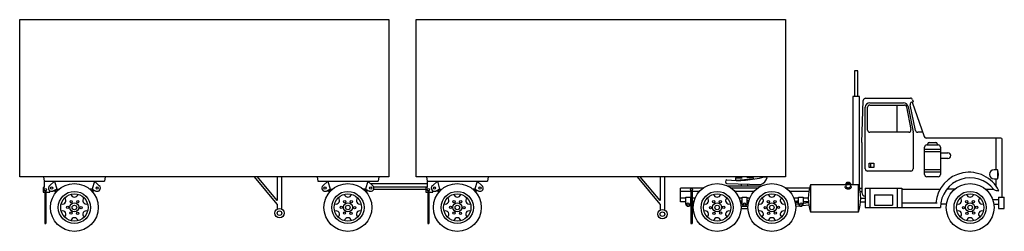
# Model space of a CAD drawing. Extents: x 1066 to 1930, y 598 to 784.
import ezdxf

# ---------------------------------------------------------------- set-up
doc = ezdxf.new("R2010")
doc.units = 0
doc.header["$MEASUREMENT"] = 0
doc.layers.get('0').update_dxf_attribs({"linetype": 'CONTINUOUS'})
doc.layers.add('CAR_DTL', color=7, linetype='CONTINUOUS')

msp = doc.modelspace()

# ---------------------------------------------------------------- linework, layer by layer
for p, q in [((1066, 646), (1066, 784)), ((1066, 784), (1390, 784)), ((1390, 784), (1390, 646)), ((1414, 646), (1414, 784)), ((1414, 784), (1738, 784)), ((1738, 784), (1738, 646)), ((1798.5, 739), (1798.5, 716.5)), ((1801.5, 739), (1798.5, 739)), ((1801.5, 716.5), (1801.5, 739)), ((1803, 716.5), (1797, 716.5)), ((1797, 716.5), (1797, 639.5)), ((1803, 636), (1803, 716.5)), ((1805, 676), (1806.279339, 713.068984)), ((1808.278149, 715), (1847.547026, 715)), ((1812, 709), (1842.288233, 709)), ((1836, 685), (1836, 709)), ((1852.067002, 686.590448), (1847.342959, 709.170884)), ((1848.799717, 711.47361), (1850.04, 711.8)), ((1849.200001, 711.578948), (1859.55636, 681.351757)), ((1849.449094, 713.618172), (1850.04, 711.8)), ((1810, 687), (1810, 707)), ((1844.264257, 707.308754), (1848.065441, 687.374624)), ((1846.10084, 685), (1812, 685)), ((1858.306408, 685), (1854.02462, 685)), ((1805, 676), (1805, 632)), ((1927, 680), (1861.448391, 680)), ((1923, 652), (1923, 680)), ((1928, 628), (1928, 679)), ((1924, 652), (1921, 652)), ((1924, 652), (1924, 644)), ((1390, 646), (1066, 646)), ((1087, 646), (1087.5, 642)), ((1087.5, 642), (1140.5, 642)), ((1087.5, 642), (1087.5, 636.5)), ((1096.5, 642), (1092.122659, 638.115559)), ((1131.5, 642), (1135.877341, 638.115559)), ((1141, 646), (1140.5, 642)), ((1327, 646), (1327.5, 642)), ((1327.5, 642), (1380.5, 642)), ((1336.5, 642), (1332.122659, 638.115559)), ((1371.5, 642), (1375.877341, 638.115559)), ((1374, 640), (1423, 640)), ((1381, 646), (1380.5, 642)), ((1738, 646), (1414, 646)), ((1423, 646), (1423.5, 642)), ((1423.5, 642), (1476.5, 642)), ((1423.5, 642), (1423.5, 636.5)), ((1432.5, 642), (1428.122659, 638.115559)), ((1467.5, 642), (1471.877341, 638.115559)), ((1477, 646), (1476.5, 642)), ((1686.464296, 640.068593), (1716.220512, 639.164399)), ((1719.263303, 645.792345), (1720.935552, 645.792345)), ((1721.810078, 645.329361), (1720.935552, 645.792345)), ((1791, 640), (1791, 637.349844)), ((1791, 640), (1795, 640)), ((1795, 640), (1795, 637.349844)), ((1921, 644), (1924, 644)), ((1923, 638), (1923, 644)), ((1088, 633.5), (1088, 605)), ((1095.476193, 633.569399), (1098.239711, 632.878519)), ((1129.5, 635), (1127.601471, 635)), ((1129.672864, 634.918216), (1128.132347, 634.533087)), ((1132.523807, 633.569399), (1129.760289, 632.878519)), ((1335.476193, 633.569399), (1338.239711, 632.878519)), ((1372.523807, 633.569399), (1369.760289, 632.878519)), ((1377, 635), (1422, 635)), ((1424, 633.5), (1424, 605)), ((1431.476193, 633.569399), (1434.239711, 632.878519)), ((1468.523807, 633.569399), (1465.760289, 632.878519)), ((1665.671172, 636), (1646, 636)), ((1646, 624), (1646, 636)), ((1655, 633.5), (1655, 605)), ((1686.944272, 638), (1717.055728, 638)), ((1713.671172, 636), (1690.328828, 636)), ((1758.892633, 636), (1738.328828, 636)), ((1791, 639), (1760, 639)), ((1802, 639), (1795, 639)), ((1808, 636), (1840, 636)), ((1808, 636), (1808, 619)), ((1840, 636), (1840, 619)), ((1650.5, 624), (1646, 624)), ((1650.5, 622), (1650.5, 628)), ((1803.878178, 624), (1808, 624)), ((1840, 623), (1871, 623)), ((1925, 628), (1930, 628)), ((1925, 628), (1925, 618)), ((1930, 618), (1930, 628)), ((1698.976177, 618), (1705.023823, 618)), ((1746.973661, 620.051447), (1750.326873, 620.380193)), ((1752.991488, 620.667535), (1758.439244, 621.315711)), ((1760, 615), (1802, 615)), ((1808, 619), (1874, 619)), ((1925, 618), (1930, 618)), ((1088, 605), (1089, 605)), ((1655, 605), (1656, 605))]:
    msp.add_line(p, q)
for centre, radius in [((1114, 619), 21), ((1354, 619), 21), ((1450, 619), 21), ((1678, 619), 21), ((1726, 619), 21), ((1900, 619), 21), ((1088.5, 634.5), 1), ((1114, 619), 14.142136), ((1354, 619), 14.142136), ((1424.5, 634.5), 1), ((1450, 619), 14.142136), ((1655.5, 634.5), 1), ((1678, 619), 14.142136), ((1726, 619), 14.142136), ((1900, 619), 14.142136), ((1114, 619), 4), ((1354, 619), 4), ((1450, 619), 4), ((1678, 619), 4), ((1726, 619), 4), ((1900, 619), 4)]:
    msp.add_circle(centre, radius)
for centre, radius, start, end in [((1808.278149, 713), 2, 90, 178.02337), ((1812, 707), 2, 90, 180), ((1842.288233, 707), 2, 8.880659, 90), ((1849.308704, 709.539461), 2, 104.743563, 190.619655), ((1847.547026, 713), 2, 18.004162, 90), ((1812, 687), 2, 180, 270), ((1846.10084, 687), 2, 270, 10.795965), ((1854.02462, 687), 2, 191.816396, 270), ((1861.448391, 682), 2, 198.912348, 270), ((1927, 679), 1, 0, 90), ((1899.058513, 620.680396), 29.22745, 26.344612, 175.447996), ((1921, 648), 4, 90, 270), ((1916.5, 648), 8.5, 331.927513, 28.072487), ((1686.768434, 641.589284), 1.550806, 101.309932, 258.690068), ((1695.185444, 738.339179), 95.627715, 264.767414, 284.58331), ((1713.466829, 647.277489), 8.567672, 288.747847, 346.857056), ((1900, 619), 26.019224, 36.912713, 180), ((1094, 636), 2.828427, 131.585712, 295.319488), ((1134, 636), 2.828427, 244.680512, 48.414288), ((1334, 636), 2.828427, 131.585712, 295.319488), ((1374, 636), 2.828427, 244.680512, 48.414288), ((1430, 636), 2.828427, 131.585712, 295.319488), ((1470, 636), 2.828427, 244.680512, 48.414288), ((1795, 627), 37, 161.075356, 198.924644), ((1767, 627), 37, 341.075356, 18.924644), ((1926.62705, 650.533055), 16.938454, 249.891792, 265.338337), ((1652.5, 622), 2, 180, 0)]:
    msp.add_arc(centre, radius, start, end)
at = {"layer": 'CAR_DTL'}
for p, q in [((1812, 711), (1841.625047, 711)), ((1808, 653), (1808, 707)), ((1845.567993, 707.673186), (1849.962338, 685.350877)), ((1850, 684.964573), (1850, 653)), ((1862, 674), (1872, 674)), ((1863, 674), (1863, 675)), ((1864, 676), (1870, 676)), ((1871, 675), (1871, 674)), ((1860, 648), (1860, 672)), ((1874, 670), (1860, 670)), ((1874, 668), (1860, 668)), ((1874, 672), (1874, 648)), ((1874, 667), (1880.5, 667)), ((1811.5, 658), (1815.5, 658)), ((1811.5, 654), (1811.5, 658)), ((1812.5, 658), (1812.5, 654)), ((1815.5, 658), (1815.5, 654)), ((1880.5, 662), (1874, 662)), ((1848, 651), (1810, 651)), ((1815.5, 654), (1811.5, 654)), ((1874, 652), (1860, 652)), ((1874, 650), (1860, 650)), ((1096.5, 642), (1098.5, 635)), ((1131.5, 642), (1129.5, 635)), ((1292, 622), (1272, 646)), ((1292, 625.1241), (1274.603417, 646)), ((1292, 646), (1292, 625.1241)), ((1296, 617.605551), (1296, 646)), ((1336.5, 642), (1338.5, 635)), ((1371.5, 642), (1369.5, 635)), ((1432.5, 642), (1434.5, 635)), ((1467.5, 642), (1465.5, 635)), ((1628, 622), (1608, 646)), ((1628, 625.1241), (1610.603417, 646)), ((1628, 646), (1628, 625.1241)), ((1632, 617), (1632, 646)), ((1694, 645), (1694, 643)), ((1694, 645), (1700, 645)), ((1694, 643), (1710, 644)), ((1699, 645), (1699, 646)), ((1699, 639.687674), (1699, 638)), ((1710, 645), (1704, 645)), ((1705, 645), (1705, 646)), ((1705, 638), (1705, 639.505354)), ((1710, 644), (1710, 645)), ((1872, 646), (1862, 646)), ((1086.5, 636.5), (1086.5, 632.5)), ((1087.5, 636.5), (1086.5, 636.5)), ((1086.5, 632.5), (1088, 632.5)), ((1089, 633.5), (1089, 605)), ((1089, 632.5), (1092.5, 632.5)), ((1092.5, 632.5), (1092.5, 633.602084)), ((1098.5, 635), (1095.209617, 633.443278)), ((1096.901665, 634.243807), (1099.017556, 633.714835)), ((1098.327136, 634.918216), (1099.867653, 634.533087)), ((1098.5, 635), (1100.398529, 635)), ((1131.098335, 634.243807), (1128.982444, 633.714835)), ((1129.5, 635), (1132.790383, 633.443278)), ((1338.5, 635), (1335.209617, 633.443278)), ((1336.901665, 634.243807), (1339.017556, 633.714835)), ((1338.327136, 634.918216), (1339.867653, 634.533087)), ((1338.5, 635), (1340.398529, 635)), ((1369.5, 635), (1367.601471, 635)), ((1369.672864, 634.918216), (1368.132347, 634.533087)), ((1371.098335, 634.243807), (1368.982444, 633.714835)), ((1369.5, 635), (1372.790383, 633.443278)), ((1377, 637), (1423, 637)), ((1423.5, 636.5), (1422.5, 636.5)), ((1422.5, 636.5), (1422.5, 632.5)), ((1422.5, 632.5), (1424, 632.5)), ((1425, 633.5), (1425, 605)), ((1425, 632.5), (1428.5, 632.5)), ((1428.5, 632.5), (1428.5, 633.602084)), ((1434.5, 635), (1431.209617, 633.443278)), ((1432.901665, 634.243807), (1435.017556, 633.714835)), ((1434.327136, 634.918216), (1435.867653, 634.533087)), ((1434.5, 635), (1436.398529, 635)), ((1465.5, 635), (1463.601471, 635)), ((1465.672864, 634.918216), (1464.132347, 634.533087)), ((1467.098335, 634.243807), (1464.982444, 633.714835)), ((1465.5, 635), (1468.790383, 633.443278)), ((1655, 633), (1646, 633)), ((1656, 633.5), (1656, 605)), ((1662.347524, 633), (1656, 633)), ((1710.347524, 633), (1693.652476, 633)), ((1758.489727, 633), (1741.652476, 633)), ((1760, 639), (1760, 615)), ((1802, 615), (1802, 639)), ((1803.051763, 636), (1805, 636)), ((1803.510273, 633), (1805, 633)), ((1812, 636), (1812, 619)), ((1836, 636), (1836, 619)), ((1840, 635), (1873, 635)), ((1886.398529, 635), (1879.945764, 635)), ((1913.601471, 635), (1920.115314, 635)), ((1650.5, 627), (1646, 627)), ((1650.5, 628), (1654.5, 628)), ((1654.5, 628), (1654.5, 622)), ((1655, 627), (1654.5, 627)), ((1655, 623.93617), (1654.5, 624)), ((1655, 622.93617), (1654.5, 623)), ((1654.563316, 624.995975), (1654.940308, 624.947848)), ((1658.583512, 627), (1656, 627)), ((1657.513444, 623.615305), (1656, 623.808511)), ((1657.317919, 622.640266), (1656, 622.808511)), ((1656.063316, 624.804486), (1657.692156, 624.596548)), ((1700, 627), (1697.416488, 627)), ((1698.190871, 624.773105), (1699.936684, 624.995975)), ((1700, 624), (1698.443758, 623.801331)), ((1700, 623), (1698.648262, 622.827438)), ((1700, 622), (1700, 628)), ((1700, 628), (1704, 628)), ((1704, 628), (1704, 622)), ((1706.583512, 627), (1704, 627)), ((1704, 624), (1705.556242, 623.801331)), ((1704, 623), (1705.351738, 622.827438)), ((1705.809129, 624.773105), (1704.063316, 624.995975)), ((1749.5, 627), (1745.416488, 627)), ((1749.5, 627), (1745.416488, 627)), ((1746.307844, 624.596548), (1749.436684, 624.995975)), ((1749.5, 624), (1746.486556, 623.615305)), ((1749.5, 623), (1746.682081, 622.640266)), ((1749.5, 628), (1753.5, 628)), ((1749.5, 622), (1749.5, 628)), ((1753.5, 628), (1753.5, 622)), ((1758, 627), (1753.5, 627)), ((1758.121822, 624), (1753.5, 624)), ((1753.5, 622.727662), (1758.196412, 623.192653)), ((1804, 627), (1808, 627)), ((1816, 630), (1816, 621)), ((1816, 630), (1832, 630)), ((1832, 630), (1832, 621)), ((1919.79899, 626), (1925, 626)), ((1292, 622), (1292, 617.605551)), ((1628, 622), (1628, 617)), ((1655, 621.93617), (1654.5, 622)), ((1657.169055, 621.65927), (1656, 621.808511)), ((1700, 622), (1698.80604, 621.84758)), ((1698.976177, 620), (1705.023823, 620)), ((1704, 622), (1705.19396, 621.84758)), ((1749.5, 622), (1746.830945, 621.65927)), ((1816, 621), (1832, 621)), ((1879.21539, 622), (1874.154304, 622)), ((1920.78461, 622), (1925, 622)), ((1424, 605), (1425, 605))]:
    msp.add_line(p, q, dxfattribs=at)
msp.add_lwpolyline([(1793, 641, 0.051099), (1792.191138, 640.917119, 0.064948), (1791.585786, 640.707107, 0.104203), (1791.122091, 640.338757, 0.174705), (1791, 640, 0.174705), (1791.122091, 639.661243, 0.104203), (1791.585786, 639.292893, 0.064948), (1792.191138, 639.082881, 0.051099), (1793, 639, 0.051099), (1793.808862, 639.082881, 0.064948), (1794.414214, 639.292893, 0.104203), (1794.877909, 639.661243, 0.174705), (1795, 640, 0.174705), (1794.877909, 640.338757, 0.104203), (1794.414214, 640.707107, 0.064948), (1793.808862, 640.917119, 0.051099)], format="xyb", close=True, dxfattribs=at)
for points in [[(1790, 637.349844, 0.174705), (1790.352015, 636.373135, 0.104203), (1791.138573, 635.74831, 0.064948), (1791.988335, 635.453506, 0.051099), (1793, 635.349844, 0.051099), (1794.011665, 635.453506, 0.064948), (1794.861427, 635.74831, 0.104203), (1795.647985, 636.373135, 0.174705), (1796, 637.349844, 0.174705)], [(1791, 637.349844, 0.174705), (1791.122091, 637.011087, 0.104203), (1791.585786, 636.642738, 0.064948), (1792.191138, 636.432725, 0.051099), (1793, 636.349844, 0.051099), (1793.808862, 636.432725, 0.064948), (1794.414214, 636.642738, 0.104203), (1794.877909, 637.011087, 0.174705), (1795, 637.349844, 0.174705)]]:
    msp.add_lwpolyline(points, format="xyb", dxfattribs=at)
for centre, radius in [((1094, 636), 1), ((1114, 619), 12), ((1134, 636), 1), ((1334, 636), 1), ((1354, 619), 12), ((1374, 636), 1), ((1430, 636), 1), ((1450, 619), 12), ((1470, 636), 1), ((1678, 619), 12), ((1726, 619), 12), ((1900, 619), 12), ((1111.169873, 624.098076), 1), ((1117, 624), 1), ((1351.169873, 624.098076), 1), ((1357, 624), 1), ((1447.169873, 624.098076), 1), ((1453, 624), 1), ((1652.5, 622), 1), ((1675, 624), 1), ((1680.830127, 624.098076), 1), ((1702, 622), 1), ((1723, 624), 1), ((1728.830127, 624.098076), 1), ((1751.5, 622), 1), ((1897, 624), 1), ((1902.830127, 624.098076), 1), ((1108.169873, 619.098076), 1), ((1111, 614), 1), ((1114, 619), 2), ((1116.830127, 613.901924), 1), ((1119.830127, 618.901924), 1), ((1294, 614), 4.123106), ((1294, 614), 2), ((1348.169873, 619.098076), 1), ((1351, 614), 1), ((1354, 619), 2), ((1356.830127, 613.901924), 1), ((1359.830127, 618.901924), 1), ((1444.169873, 619.098076), 1), ((1447, 614), 1), ((1450, 619), 2), ((1452.830127, 613.901924), 1), ((1455.830127, 618.901924), 1), ((1630, 613.123106), 4.123106), ((1630, 613.123106), 2), ((1672.169873, 618.901924), 1), ((1675.169873, 613.901924), 1), ((1678, 619), 2), ((1681, 614), 1), ((1683.830127, 619.098076), 1), ((1720.169873, 618.901924), 1), ((1723.169873, 613.901924), 1), ((1726, 619), 2), ((1729, 614), 1), ((1731.830127, 619.098076), 1), ((1894.169873, 618.901924), 1), ((1897.169873, 613.901924), 1), ((1900, 619), 2), ((1903, 614), 1), ((1905.830127, 619.098076), 1)]:
    msp.add_circle(centre, radius, dxfattribs=at)
for centre, radius, start, end in [((1812, 707), 4, 90, 180), ((1841.625047, 707), 4, 9.688787, 90), ((1848, 684.964573), 2, 0, 11.136778), ((1862, 672), 2, 90, 180), ((1864, 675), 1, 90, 180), ((1870, 675), 1, 0, 90), ((1872, 672), 2, 0, 90), ((1880.5, 664.5), 2.5, 270, 90), ((1810, 653), 2, 180, 270), ((1848, 653), 2, 270, 0), ((1862, 648), 2, 180, 270), ((1872, 648), 2, 270, 0), ((1808, 632), 3, 180, 270), ((1103.607695, 625), 3, 249.594068, 50.405932), ((1114, 631), 3, 189.594068, 350.405932), ((1124.392305, 625), 3, 129.594068, 290.405932), ((1343.607695, 625), 3, 249.594068, 50.405932), ((1354, 631), 3, 189.594068, 350.405932), ((1364.392305, 625), 3, 129.594068, 290.405932), ((1439.607695, 625), 3, 249.594068, 50.405932), ((1450, 631), 3, 189.594068, 350.405932), ((1460.392305, 625), 3, 129.594068, 290.405932), ((1667.607695, 625), 3, 249.594068, 50.405932), ((1678, 631), 3, 189.594068, 350.405932), ((1688.392305, 625), 3, 129.594068, 290.405932), ((1715.607695, 625), 3, 249.594068, 50.405932), ((1726, 631), 3, 189.594068, 350.405932), ((1736.392305, 625), 3, 129.594068, 290.405932), ((1889.607695, 625), 3, 249.594068, 50.405932), ((1900, 631), 3, 189.594068, 350.405932), ((1910.392305, 625), 3, 129.594068, 290.405932), ((1103.607695, 613), 3, 309.594068, 110.405932), ((1124.392305, 613), 3, 69.594068, 230.405932), ((1343.607695, 613), 3, 309.594068, 110.405932), ((1364.392305, 613), 3, 69.594068, 230.405932), ((1439.607695, 613), 3, 309.594068, 110.405932), ((1460.392305, 613), 3, 69.594068, 230.405932), ((1667.607695, 613), 3, 309.594068, 110.405932), ((1688.392305, 613), 3, 69.594068, 230.405932), ((1702, 622), 2, 180, 0), ((1715.607695, 613), 3, 309.594068, 110.405932), ((1736.392305, 613), 3, 69.594068, 230.405932), ((1751.5, 622), 2, 180, 0), ((1889.607695, 613), 3, 309.594068, 110.405932), ((1910.392305, 613), 3, 69.594068, 230.405932), ((1114, 607), 3, 9.594068, 170.405932), ((1354, 607), 3, 9.594068, 170.405932), ((1450, 607), 3, 9.594068, 170.405932), ((1678, 607), 3, 9.594068, 170.405932), ((1726, 607), 3, 9.594068, 170.405932), ((1900, 607), 3, 9.594068, 170.405932)]:
    msp.add_arc(centre, radius, start, end, dxfattribs=at)

doc.saveas('drawing.dxf')
